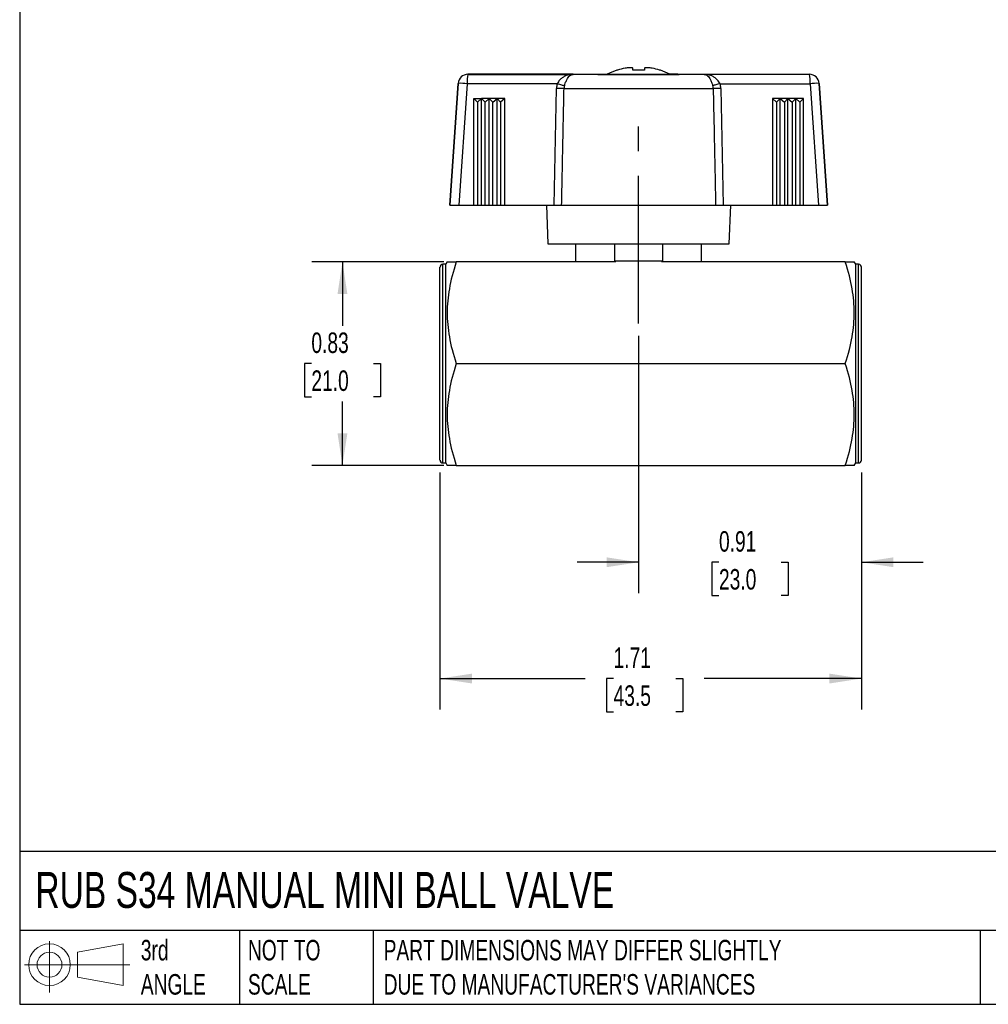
# Model space of a CAD drawing. Header units: inches. Extents: x 0.2 to 10.8, y 0.2 to 8.2.
# Tile 1 of 4: x 0.2 to 4.2, y 0.2 to 4.2. Entities that reach past the tile are written whole.
import ezdxf

# ---------------------------------------------------------------- set-up
doc = ezdxf.new("R2010")
doc.units = ezdxf.units.IN
doc.header["$MEASUREMENT"] = 0
doc.linetypes.add('SLD-Center', pattern=[0.75, 0.6, -0.05, 0.05, -0.05])
doc.linetypes.add('SLD-Solid', pattern=[0])
doc.layers.add('CENTER', color=40, linetype='SLD-Center')
doc.layers.add('SLD-DEFPOINTS', color=7, linetype='Continuous')
doc.layers.add('DIMENSIONS', color=140, linetype='SLD-Solid', lineweight=25)
doc.layers.add('TEXT', color=140, linetype='SLD-Solid', lineweight=25)
doc.styles.add('SLDTEXTSTYLE0', font='TXT', dxfattribs={"width": 0.7})
doc.dimstyles.new('SLDDIMSTYLE0', dxfattribs={"dimtxt": 0.084961, "dimasz": 0.13, "dimexe": 0, "dimexo": 0.0625, "dimgap": 0.02124, "dimtad": 0, "dimtih": 1, "dimtoh": 1, "dimrnd": 1e-09, "dimdsep": 46, "dimtxsty": 'SLDTEXTSTYLE0', "dimsah": 1, "dimcen": 0.09, "dimadec": 0, "dimazin": 2, "dimtfac": 1, "dimtofl": 0, "dimtmove": 0, "dimatfit": 3, "dimfxl": 0, "dimfrac": 2, "dimtolj": 1, "dimtzin": 12, "dimarcsym": 0})
doc.dimstyles.new('SLDDIMSTYLE1', dxfattribs={"dimtxt": 0.084961, "dimasz": 0.13, "dimexe": 0, "dimexo": 0.0625, "dimgap": 0.02124, "dimtad": 0, "dimtih": 1, "dimtoh": 1, "dimrnd": 1e-09, "dimzin": 12, "dimdsep": 46, "dimtxsty": 'SLDTEXTSTYLE0', "dimsah": 1, "dimcen": 0.09, "dimadec": 0, "dimazin": 3, "dimtfac": 1, "dimtofl": 0, "dimtmove": 0, "dimatfit": 3, "dimfxl": 0, "dimfrac": 2, "dimtolj": 1, "dimtzin": 12, "dimarcsym": 0})
doc.dimstyles.new('SLDDIMSTYLE2', dxfattribs={"dimtxt": 0.084961, "dimasz": 0.13, "dimexe": 0, "dimexo": 0.0625, "dimgap": 0.02124, "dimtad": 0, "dimtih": 1, "dimtoh": 1, "dimrnd": 1e-09, "dimdsep": 46, "dimtxsty": 'SLDTEXTSTYLE0', "dimsah": 1, "dimcen": 0.09, "dimadec": 0, "dimazin": 2, "dimtfac": 1, "dimtmove": 0, "dimatfit": 0, "dimfxl": 0, "dimfrac": 2, "dimtolj": 1, "dimtzin": 12, "dimarcsym": 0})

# ---------------------------------------------------------------- blocks, each defined once
blk = doc.blocks.new('Block11')
at = {"color": 7, "linetype": 'SLD-Solid', "lineweight": 18}
for p, q in [((0.1019, 0.2091), (0.1019, 0)), ((0.2157, 0.1641), (0.4006, 0.1981)), ((0.2157, 0.0628), (0.2157, 0.1641)), ((0.4006, 0.1981), (0.4006, 0.0288)), ((0, 0.1135), (0.4281, 0.1135)), ((0.2157, 0.0628), (0.4006, 0.0288))]:
    blk.add_line(p, q, dxfattribs=at)
for radius in [0.0846, 0.0506]:
    blk.add_circle((0.1019, 0.1135), radius, dxfattribs=at)
blk = doc.blocks.new('Block12')
at = {"layer": 'SLD-DEFPOINTS'}
blk.add_blockref('Block11', (0, 0), dxfattribs=at)
blk = doc.blocks.new('_D')
at = {"layer": 'DIMENSIONS'}
for p, q in [((1.974, 3.2662), (1.4364, 3.2662)), ((1.5614, 3.2662), (1.5614, 3.0069)), ((1.4351, 2.8528), (1.4066, 2.8528)), ((1.4066, 2.8528), (1.4066, 2.7178)), ((1.6876, 2.8528), (1.7161, 2.8528)), ((1.7161, 2.8528), (1.7161, 2.7178)), ((1.4066, 2.7178), (1.4351, 2.7178)), ((1.5614, 2.4395), (1.5614, 2.6988)), ((1.7161, 2.7178), (1.6876, 2.7178)), ((1.974, 2.4395), (1.4364, 2.4395))]:
    blk.add_line(p, q, dxfattribs=at)
for points in [[(1.5614, 3.2662), (1.5414, 3.1362), (1.5814, 3.1362)], [(1.5614, 2.4395), (1.5814, 2.5695), (1.5414, 2.5695)]]:
    blk.add_solid(points, dxfattribs=at)
at = {"layer": 'DIMENSIONS', "char_height": 0.08333, "attachment_point": 1, "style": 'SLDTEXTSTYLE0'}
for s, insert in [('0.83', (1.4351, 2.9793)), ('21.0', (1.4351, 2.8252))]:
    blk.add_mtext(s, dxfattribs=dict(at, insert=insert))
blk = doc.blocks.new('_D_1')
at = {"layer": 'DIMENSIONS'}
for p, q in [((1.9577, 2.4111), (1.9577, 1.4483)), ((3.6703, 2.4111), (3.6703, 1.4483)), ((1.9577, 1.5733), (2.5479, 1.5733)), ((2.663, 1.5733), (2.6345, 1.5733)), ((2.6345, 1.5733), (2.6345, 1.4383)), ((2.9155, 1.5733), (2.944, 1.5733)), ((2.944, 1.5733), (2.944, 1.4383)), ((3.6703, 1.5733), (3.0306, 1.5733)), ((2.6345, 1.4383), (2.663, 1.4383)), ((2.944, 1.4383), (2.9155, 1.4383))]:
    blk.add_line(p, q, dxfattribs=at)
for points in [[(1.9577, 1.5733), (2.0877, 1.5533), (2.0877, 1.5933)], [(3.6703, 1.5733), (3.5403, 1.5933), (3.5403, 1.5533)]]:
    blk.add_solid(points, dxfattribs=at)
at = {"layer": 'DIMENSIONS', "char_height": 0.08333, "attachment_point": 1, "style": 'SLDTEXTSTYLE0'}
for s, insert in [('1.71', (2.663, 1.6998)), ('43.5', (2.663, 1.5457))]:
    blk.add_mtext(s, dxfattribs=dict(at, insert=insert))
blk = doc.blocks.new('_D_2')
at = {"layer": 'DIMENSIONS'}
for p, q in [((2.7648, 2.9662), (2.7648, 1.9208)), ((3.6703, 2.4111), (3.6703, 1.9208)), ((2.7648, 2.0458), (2.5148, 2.0458)), ((3.0913, 2.0458), (3.0628, 2.0458)), ((3.0628, 2.0458), (3.0628, 1.9107)), ((3.3438, 2.0458), (3.3723, 2.0458)), ((3.3723, 2.0458), (3.3723, 1.9107)), ((3.6703, 2.0458), (3.9203, 2.0458)), ((3.0628, 1.9107), (3.0913, 1.9107)), ((3.3723, 1.9107), (3.3438, 1.9107))]:
    blk.add_line(p, q, dxfattribs=at)
for points in [[(2.7648, 2.0458), (2.6348, 2.0658), (2.6348, 2.0258)], [(3.6703, 2.0458), (3.8003, 2.0258), (3.8003, 2.0658)]]:
    blk.add_solid(points, dxfattribs=at)
at = {"layer": 'DIMENSIONS', "char_height": 0.08333, "attachment_point": 1, "style": 'SLDTEXTSTYLE0'}
for s, insert in [('0.91', (3.0913, 2.1722)), ('23.0', (3.0913, 2.0182))]:
    blk.add_mtext(s, dxfattribs=dict(at, insert=insert))

msp = doc.modelspace()

# ---------------------------------------------------------------- linework, layer by layer
for p, q in [((2.7412, 4.0448), (2.7412, 4.0529)), ((2.7884, 4.0529), (2.7884, 4.0448)), ((2.071, 4.0281), (2.071, 4.028)), ((2.124, 4.0281), (2.071, 4.0281)), ((2.071, 4.028), (2.124, 4.028)), ((2.1243, 4.0281), (2.124, 4.0281)), ((2.124, 4.028), (2.1243, 4.028)), ((2.1244, 4.0281), (2.1243, 4.0281)), ((2.1243, 4.028), (2.1244, 4.028)), ((2.1243, 4.028), (2.1243, 4.028)), ((2.4991, 4.0281), (2.1244, 4.0281)), ((2.1244, 4.028), (2.4991, 4.028)), ((3.0305, 4.0281), (3.4587, 4.0281)), ((3.4587, 4.028), (3.0305, 4.028)), ((3.4587, 4.0281), (3.4587, 4.028)), ((2.0317, 3.9914), (1.9971, 3.4965)), ((1.9971, 3.4966), (2.0317, 3.9914)), ((2.0317, 3.9914), (2.0317, 3.9914)), ((2.0682, 3.99), (2.0337, 3.4965)), ((2.4339, 3.99), (2.0682, 3.99)), ((2.4217, 3.4965), (2.4312, 3.971)), ((3.0958, 3.99), (3.4614, 3.99)), ((3.0985, 3.971), (3.1079, 3.4965)), ((3.4614, 3.99), (3.4959, 3.4965)), ((3.5325, 3.4965), (3.4979, 3.9914)), ((3.4979, 3.9914), (3.4979, 3.9914)), ((3.4979, 3.9914), (3.5325, 3.4966)), ((2.0953, 3.9296), (2.1267, 3.9296)), ((2.0953, 3.4965), (2.0953, 3.9296)), ((2.0953, 3.9296), (2.1099, 3.9144)), ((2.1267, 3.9296), (2.1099, 3.9144)), ((2.1581, 3.9297), (2.1267, 3.9296)), ((2.1267, 3.4965), (2.1267, 3.9296)), ((2.1267, 3.9296), (2.1413, 3.9145)), ((2.1413, 3.9145), (2.1581, 3.9297)), ((2.1896, 3.9298), (2.1581, 3.9297)), ((2.1581, 3.4965), (2.1581, 3.9297)), ((2.1581, 3.9297), (2.1727, 3.9146)), ((2.1727, 3.9146), (2.1896, 3.9298)), ((2.221, 3.9299), (2.1896, 3.9298)), ((2.1896, 3.4965), (2.1896, 3.9298)), ((2.1896, 3.9298), (2.2042, 3.9146)), ((2.221, 3.9299), (2.2042, 3.9146)), ((2.221, 3.4965), (2.221, 3.9299)), ((3.3087, 3.9299), (3.3087, 3.4965)), ((3.3087, 3.9299), (3.3255, 3.9146)), ((3.3401, 3.9298), (3.3087, 3.9299)), ((3.3255, 3.9146), (3.3401, 3.9298)), ((3.3401, 3.4965), (3.3401, 3.9298)), ((3.3715, 3.9297), (3.3401, 3.9298)), ((3.3401, 3.9298), (3.3569, 3.9146)), ((3.3569, 3.9146), (3.3715, 3.9297)), ((3.4029, 3.9296), (3.3715, 3.9297)), ((3.3715, 3.4965), (3.3715, 3.9297)), ((3.3715, 3.9297), (3.3883, 3.9145)), ((3.3883, 3.9145), (3.4029, 3.9296)), ((3.4344, 3.9296), (3.4029, 3.9296)), ((3.4029, 3.4965), (3.4029, 3.9296)), ((3.4029, 3.9296), (3.4197, 3.9144)), ((3.4197, 3.9144), (3.4344, 3.9296)), ((3.4344, 3.4965), (3.4344, 3.9296)), ((2.1099, 3.9144), (2.1099, 3.4965)), ((2.1413, 3.4965), (2.1413, 3.9145)), ((2.1727, 3.4965), (2.1727, 3.9146)), ((2.2042, 3.9146), (2.2042, 3.4965)), ((3.3255, 3.9146), (3.3255, 3.4965)), ((3.3569, 3.9146), (3.3569, 3.4965)), ((3.3883, 3.9145), (3.3883, 3.4965)), ((3.4197, 3.9144), (3.4197, 3.4965)), ((1.9971, 3.4965), (1.9971, 3.4966)), ((2.0337, 3.4965), (2.0953, 3.4965)), ((2.0953, 3.4965), (2.1099, 3.4965)), ((2.1099, 3.4965), (2.1267, 3.4965)), ((2.1267, 3.4965), (2.1413, 3.4965)), ((2.1413, 3.4965), (2.1581, 3.4965)), ((2.1581, 3.4965), (2.1727, 3.4965)), ((2.1727, 3.4965), (2.1896, 3.4965)), ((2.1896, 3.4965), (2.2042, 3.4965)), ((2.2042, 3.4965), (2.221, 3.4965)), ((2.221, 3.4965), (2.4217, 3.4965)), ((2.3908, 3.4965), (2.3963, 3.3391)), ((3.1079, 3.4965), (3.3087, 3.4965)), ((3.1333, 3.3391), (3.1388, 3.4965)), ((3.3087, 3.4965), (3.3255, 3.4965)), ((3.3255, 3.4965), (3.3401, 3.4965)), ((3.3401, 3.4965), (3.3569, 3.4965)), ((3.3569, 3.4965), (3.3715, 3.4965)), ((3.3715, 3.4965), (3.3883, 3.4965)), ((3.3883, 3.4965), (3.4029, 3.4965)), ((3.4029, 3.4965), (3.4197, 3.4965)), ((3.4197, 3.4965), (3.4344, 3.4965)), ((3.4344, 3.4965), (3.4959, 3.4965)), ((3.5325, 3.4965), (3.5325, 3.4966)), ((2.5089, 3.339), (2.5089, 3.2662)), ((2.6664, 3.339), (2.6664, 3.2705)), ((2.8633, 3.2705), (2.8633, 3.339)), ((3.0207, 3.2662), (3.0207, 3.339)), ((1.9577, 2.4611), (1.9577, 3.2446)), ((1.9814, 3.2564), (1.9696, 3.2564)), ((1.9696, 2.4493), (1.9696, 3.2564)), ((1.987, 3.2662), (1.9814, 3.2564)), ((1.9814, 2.4493), (1.9814, 3.2564)), ((2.6725, 3.2662), (2.024, 3.2662)), ((2.6664, 3.2705), (2.8633, 3.2705)), ((3.6041, 3.2662), (2.8572, 3.2662)), ((3.6467, 3.2564), (3.641, 3.2662)), ((3.6585, 3.2564), (3.6467, 3.2564)), ((3.6467, 2.4493), (3.6467, 3.2564)), ((3.6585, 2.4493), (3.6585, 3.2564)), ((3.6703, 2.4611), (3.6703, 3.2446)), ((2.024, 2.8528), (3.6041, 2.8528)), ((1.9696, 2.4493), (1.9814, 2.4493)), ((1.9814, 2.4493), (1.987, 2.4395)), ((3.641, 2.4395), (3.6467, 2.4493)), ((3.6467, 2.4493), (3.6585, 2.4493)), ((2.024, 2.4395), (3.6041, 2.4395))]:
    msp.add_line(p, q)
at = {"flags": 128}
for points in [[(2.6795, 4.0448), (2.6781, 4.0448), (2.677, 4.0448), (2.6764, 4.0448), (2.6762, 4.0448), (2.6762, 4.0448)], [(2.7402, 4.0543), (2.7367, 4.0543), (2.7333, 4.0543), (2.7302, 4.0543), (2.7272, 4.0543), (2.7245, 4.0543), (2.722, 4.0543), (2.7197, 4.0543), (2.7177, 4.0543)], [(2.7884, 4.0448), (2.7826, 4.0448), (2.7767, 4.0448), (2.7708, 4.0448), (2.7648, 4.0448), (2.7589, 4.0448), (2.7529, 4.0448), (2.747, 4.0448), (2.7412, 4.0448)], [(2.8119, 4.0543), (2.8099, 4.0543), (2.8076, 4.0543), (2.8051, 4.0543), (2.8024, 4.0543), (2.7995, 4.0543), (2.7963, 4.0543), (2.793, 4.0543), (2.7895, 4.0543)], [(2.8534, 4.0448), (2.8534, 4.0448), (2.8532, 4.0448), (2.8526, 4.0448), (2.8516, 4.0448), (2.8502, 4.0448)], [(2.4991, 4.0281), (2.5106, 4.0281), (2.5236, 4.0281), (2.5381, 4.0281), (2.554, 4.0281), (2.5712, 4.0281), (2.5896, 4.0281), (2.6091, 4.0281), (2.6295, 4.0281), (2.6376, 4.0281)], [(3.0305, 4.028), (3.0191, 4.028), (3.006, 4.028), (2.9915, 4.028), (2.9756, 4.028), (2.9584, 4.028), (2.94, 4.028), (2.9206, 4.028), (2.9001, 4.028), (2.8789, 4.028), (2.8569, 4.028), (2.8344, 4.028), (2.8114, 4.028), (2.7882, 4.028), (2.7648, 4.028), (2.7414, 4.028), (2.7182, 4.028), (2.6952, 4.028), (2.6727, 4.028), (2.6508, 4.028), (2.6295, 4.028), (2.6091, 4.028), (2.5896, 4.028), (2.5712, 4.028), (2.554, 4.028), (2.5381, 4.028), (2.5236, 4.028), (2.5106, 4.028), (2.4991, 4.028)], [(2.5995, 4.028), (2.6003, 4.028), (2.603, 4.028), (2.6073, 4.028), (2.6133, 4.028), (2.6209, 4.028), (2.6301, 4.028), (2.6406, 4.028), (2.6525, 4.028), (2.6656, 4.028), (2.6797, 4.028), (2.6947, 4.028), (2.7105, 4.028), (2.7268, 4.028), (2.7436, 4.028), (2.7606, 4.028), (2.7776, 4.028), (2.7945, 4.028), (2.811, 4.028), (2.8271, 4.028), (2.8425, 4.028), (2.8571, 4.028), (2.8708, 4.028), (2.8832, 4.028), (2.8945, 4.028), (2.9043, 4.028), (2.9127, 4.028), (2.9196, 4.028), (2.9247, 4.028), (2.9282, 4.028), (2.93, 4.028), (2.93, 4.028), (2.9282, 4.028), (2.9247, 4.0281), (2.9196, 4.0281), (2.9127, 4.0281), (2.9043, 4.0281), (2.8945, 4.0281), (2.8921, 4.0281)], [(2.8921, 4.0281), (2.9001, 4.0281), (2.9206, 4.0281), (2.94, 4.0281), (2.9584, 4.0281), (2.9756, 4.0281), (2.9915, 4.0281), (3.006, 4.0281), (3.0191, 4.0281), (3.0305, 4.0281)], [(2.4618, 3.971), (2.4758, 3.971), (2.4911, 3.971), (2.5078, 3.971), (2.5258, 3.971), (2.5449, 3.971), (2.5651, 3.971), (2.5862, 3.971), (2.6082, 3.971), (2.631, 3.971), (2.6544, 3.971), (2.6784, 3.971), (2.7028, 3.971), (2.7275, 3.971), (2.7524, 3.971), (2.7773, 3.971), (2.8022, 3.971), (2.8269, 3.971), (2.8512, 3.971), (2.8752, 3.971), (2.8987, 3.971), (2.9214, 3.971), (2.9435, 3.971), (2.9646, 3.971), (2.9848, 3.971), (3.0039, 3.971), (3.0218, 3.971), (3.0385, 3.971), (3.0539, 3.971), (3.0678, 3.971)], [(2.4519, 3.4965), (2.4666, 3.4965), (2.4828, 3.4965), (2.5002, 3.4965), (2.5189, 3.4965), (2.5387, 3.4965), (2.5595, 3.4965), (2.5814, 3.4965), (2.6041, 3.4965), (2.6275, 3.4965), (2.6516, 3.4965), (2.6762, 3.4965), (2.7012, 3.4965), (2.7265, 3.4965), (2.752, 3.4965), (2.7776, 3.4965), (2.8031, 3.4965), (2.8284, 3.4965), (2.8535, 3.4965), (2.8781, 3.4965), (2.9021, 3.4965), (2.9256, 3.4965), (2.9483, 3.4965), (2.9701, 3.4965), (2.991, 3.4965), (3.0108, 3.4965), (3.0295, 3.4965), (3.0469, 3.4965), (3.063, 3.4965), (3.0777, 3.4965)], [(2.3963, 3.3391), (2.3965, 3.3391), (2.3983, 3.3391), (2.4018, 3.3391), (2.407, 3.3391), (2.414, 3.339), (2.4226, 3.339), (2.4328, 3.339), (2.4446, 3.339), (2.458, 3.339), (2.4728, 3.339), (2.489, 3.339), (2.5065, 3.339), (2.5253, 3.339), (2.5451, 3.339), (2.5661, 3.339), (2.588, 3.339), (2.6107, 3.339), (2.6341, 3.339), (2.6582, 3.339), (2.6828, 3.339), (2.7078, 3.339), (2.7331, 3.339), (2.7585, 3.339), (2.7839, 3.339), (2.8092, 3.339), (2.8344, 3.339), (2.8592, 3.339), (2.8835, 3.339), (2.9073, 3.339), (2.9304, 3.339), (2.9527, 3.339), (2.9742, 3.339), (2.9946, 3.339), (3.0139, 3.339), (3.0321, 3.339), (3.0489, 3.339), (3.0645, 3.339), (3.0785, 3.339), (3.0911, 3.339), (3.1022, 3.339), (3.1116, 3.339), (3.1194, 3.339), (3.1255, 3.3391), (3.1298, 3.3391), (3.1325, 3.3391), (3.1333, 3.3391)]]:
    msp.add_lwpolyline(points, dxfattribs=at)
for centre, radius, start, end in [((2.7648, 3.7864), 0.2731, 108.9246, 117.7643), ((2.7648, 3.7864), 0.2721, 101.6867, 108.2857), ((2.7648, 3.7864), 0.2721, 71.7143, 78.3133), ((2.7648, 3.7864), 0.2731, 62.2357, 71.0754), ((2.071, 3.9887), 0.0394, 90, 176), ((2.071, 3.9887), 0.0394, 90, 176), ((2.2049, 3.9992), 0.137, 167.8758, 183.8626), ((2.6309, -19.5582), 23.5862, 89.98379, 90.07625), ((3.4587, 3.9887), 0.0394, 4, 90), ((3.3247, 3.9992), 0.137, 356.1374, 12.1242), ((3.4587, 3.9887), 0.0394, 4, 90), ((2.0387, 3.6923), 0.2992, 84.3344, 91.3395), ((3.4909, 3.6923), 0.2992, 88.6605, 95.6656), ((1.9696, 3.2446), 0.0118, 90, 180), ((3.6585, 3.2446), 0.0118, 0, 90), ((1.9696, 2.4611), 0.0118, 180, 270), ((3.6585, 2.4611), 0.0118, 270, 0)]:
    msp.add_arc(centre, radius, start, end)
for centre, major_axis, ratio, start_param, end_param in [((2.124, 3.9887), (0, 0.0394), 0.636298, 6.268202, 6.282853), ((2.1244, 3.9887), (0, 0.0394), 0.127102, 0.000191, 0.014842), ((2.5375, 3.9685), (0.1062, -0.0038), 0.865687, 2.946618, 3.155247), ((2.552, 3.9671), (0.0901, -0.0061), 0.676977, 2.988313, 3.176855), ((3.0006, 3.9696), (0.0672, 0.002), 0.783892, 6.271671, 6.490331), ((2.9922, 3.9685), (0.1062, 0.0038), 0.865687, 6.269531, 6.47816), ((2.0366, 3.4965), (0.0395, 0), 0.000189, 3.141595, 4.640333), ((3.4931, 3.4965), (0.0395, 0), 0.000189, 4.784445, 6.283183), ((2.7648, 3.6796), (0, 0.4432), 0.57735, 2.746802, 2.772466), ((2.7648, 3.6796), (0, 0.4432), 0.57735, 3.510719, 3.536384)]:
    msp.add_ellipse(centre, major_axis=major_axis, ratio=ratio, start_param=start_param, end_param=end_param)
for points in [[(2.7177, 4.0543), (2.7151, 4.0539), (2.7124, 4.0534), (2.7097, 4.0529)], [(2.7412, 4.0529), (2.7412, 4.0534), (2.7409, 4.0539), (2.7402, 4.0543)], [(2.7895, 4.0543), (2.7888, 4.0539), (2.7884, 4.0534), (2.7884, 4.0529)], [(2.8199, 4.0529), (2.8172, 4.0534), (2.8146, 4.0539), (2.8119, 4.0543)], [(2.4339, 3.99), (2.4399, 3.9884), (2.4517, 3.9853), (2.4604, 3.9832), (2.4636, 3.9824)], [(3.0958, 3.99), (3.0898, 3.9884), (3.078, 3.9853), (3.0692, 3.9832), (3.0661, 3.9824)], [(3.0985, 3.971), (3.0923, 3.9709), (3.0802, 3.9708), (3.0711, 3.9709), (3.0678, 3.971)]]:
    msp.add_open_spline(points, degree=3)
for points, knots in [([(2.4589, 4.017), (2.4555, 4.0148), (2.4523, 4.0124), (2.4454, 4.0063), (2.4419, 4.0023), (2.437, 3.9955), (2.4353, 3.9928), (2.4339, 3.99)], [0.5235307, 0.5235307, 0.5235307, 0.5235307, 0.675, 0.675, 0.875, 0.875, 1, 1, 1, 1]), ([(2.4991, 4.028), (2.4894, 4.028), (2.4798, 4.0263), (2.4667, 4.0213), (2.4627, 4.0193), (2.4589, 4.017)], [0, 0, 0, 0, 0.355, 0.355, 0.5235186, 0.5235186, 0.5235186, 0.5235186]), ([(2.4636, 3.9824), (2.4646, 3.9857), (2.4657, 3.989), (2.4687, 3.9972), (2.4707, 4.0019), (2.4765, 4.0129), (2.4804, 4.0182), (2.4893, 4.026), (2.4942, 4.028), (2.4991, 4.028)], [0, 0, 0, 0, 0.125, 0.125, 0.325, 0.325, 0.645, 0.645, 1, 1, 1, 1]), ([(3.0305, 4.028), (3.0354, 4.028), (3.0404, 4.026), (3.0492, 4.0182), (3.0532, 4.0129), (3.059, 4.0019), (3.061, 3.9972), (3.064, 3.989), (3.0651, 3.9857), (3.0661, 3.9824)], [0, 0, 0, 0, 0.355, 0.355, 0.675, 0.675, 0.875, 0.875, 1, 1, 1, 1]), ([(3.0707, 4.017), (3.067, 4.0193), (3.0629, 4.0213), (3.0498, 4.0263), (3.0402, 4.028), (3.0305, 4.028)], [0, 0, 0, 0, 0.1685186, 0.1685186, 0.5235186, 0.5235186, 0.5235186, 0.5235186]), ([(3.0958, 3.99), (3.0943, 3.9928), (3.0926, 3.9955), (3.0878, 4.0023), (3.0843, 4.0063), (3.0774, 4.0124), (3.0742, 4.0148), (3.0707, 4.017)], [0.5235308, 0.5235308, 0.5235308, 0.5235308, 0.6485308, 0.6485308, 0.8485308, 0.8485308, 1, 1, 1, 1]), ([(2.4618, 3.971), (2.4585, 3.9709), (2.454, 3.9708), (2.4487, 3.9708), (2.4434, 3.9708), (2.4374, 3.9709), (2.4312, 3.971)], [0, 0, 0, 0, 0.5, 0.5, 0.5, 1, 1, 1, 1]), ([(2.4519, 3.4965), (2.4523, 3.5134), (2.4526, 3.5302), (2.453, 3.5471), (2.4537, 3.5813), (2.4544, 3.6156), (2.4551, 3.6498), (2.4555, 3.6713), (2.456, 3.6927), (2.4564, 3.7141), (2.4566, 3.7248), (2.4569, 3.7355), (2.4571, 3.7462), (2.4574, 3.7633), (2.4578, 3.7805), (2.4582, 3.7976), (2.4587, 3.825), (2.4593, 3.8524), (2.4599, 3.8798), (2.4605, 3.9102), (2.4612, 3.9406), (2.4618, 3.971)], [0, 0, 0, 0, 0.106549, 0.106549, 0.106549, 0.323143, 0.323143, 0.323143, 0.458514, 0.458514, 0.458514, 0.5262, 0.5262, 0.5262, 0.634497, 0.634497, 0.634497, 0.807773, 0.807773, 0.807773, 1, 1, 1, 1]), ([(3.0678, 3.971), (3.0685, 3.941), (3.0691, 3.9111), (3.0697, 3.8811), (3.0705, 3.8468), (3.0712, 3.8126), (3.0719, 3.7783), (3.0723, 3.7569), (3.0728, 3.7355), (3.0732, 3.7141), (3.0735, 3.7034), (3.0737, 3.6927), (3.0739, 3.6819), (3.0743, 3.6648), (3.0746, 3.6477), (3.075, 3.6306), (3.0755, 3.6031), (3.0761, 3.5757), (3.0767, 3.5483), (3.077, 3.5311), (3.0774, 3.5138), (3.0777, 3.4965)], [0, 0, 0, 0, 0.189528, 0.189528, 0.189528, 0.406131, 0.406131, 0.406131, 0.541508, 0.541508, 0.541508, 0.609196, 0.609196, 0.609196, 0.717498, 0.717498, 0.717498, 0.89078, 0.89078, 0.89078, 1, 1, 1, 1]), ([(2.4217, 3.4965), (2.4248, 3.4965), (2.4277, 3.4965), (2.4335, 3.4965), (2.4363, 3.4965), (2.4415, 3.4965), (2.4439, 3.4965), (2.4483, 3.4965), (2.4503, 3.4965), (2.4519, 3.4965)], [0.000001, 0.000001, 0.000001, 0.000001, 0.02301925, 0.02301925, 0.04603272, 0.04603272, 0.06904896, 0.06904896, 0.09207078, 0.09207078, 0.09207078, 0.09207078]), ([(3.0777, 3.4965), (3.0794, 3.4965), (3.0813, 3.4965), (3.0857, 3.4965), (3.0881, 3.4965), (3.0934, 3.4965), (3.0961, 3.4965), (3.1019, 3.4965), (3.1049, 3.4965), (3.1079, 3.4965)], [0, 0, 0, 0, 0.02301859, 0.02301859, 0.04603172, 0.04603172, 0.06904826, 0.06904826, 0.09206968, 0.09206968, 0.09206968, 0.09206968]), ([(1.987, 3.2662), (1.987, 3.2662), (1.9898, 3.2662), (2.0017, 3.2662), (2.0107, 3.2662), (2.024, 3.2662)], [0, 0, 0, 0, 0.5, 0.5, 1, 1, 1, 1]), ([(2.024, 3.2662), (2.0107, 3.2265), (2.0017, 3.191), (1.9898, 3.1235), (1.987, 3.0915), (1.987, 3.0276), (1.9898, 2.9956), (2.0017, 2.9281), (2.0107, 2.8926), (2.024, 2.8528)], [0, 0, 0, 0, 0.25, 0.25, 0.5, 0.5, 0.75, 0.75, 1, 1, 1, 1]), ([(3.6041, 2.8528), (3.6174, 2.8926), (3.6264, 2.9281), (3.6382, 2.9956), (3.641, 3.0276), (3.641, 3.0915), (3.6382, 3.1235), (3.6264, 3.191), (3.6174, 3.2265), (3.6041, 3.2662)], [0, 0, 0, 0, 0.25, 0.25, 0.5, 0.5, 0.75, 0.75, 1, 1, 1, 1]), ([(3.6041, 3.2662), (3.6174, 3.2662), (3.6264, 3.2662), (3.6382, 3.2662), (3.641, 3.2662), (3.641, 3.2662)], [0, 0, 0, 0, 0.5, 0.5, 1, 1, 1, 1]), ([(2.024, 2.8528), (2.0107, 2.8131), (2.0017, 2.7776), (1.9898, 2.7101), (1.987, 2.6781), (1.987, 2.6142), (1.9898, 2.5822), (2.0017, 2.5147), (2.0107, 2.4792), (2.024, 2.4395)], [0, 0, 0, 0, 0.25, 0.25, 0.5, 0.5, 0.75, 0.75, 1, 1, 1, 1]), ([(3.6041, 2.4395), (3.6174, 2.4792), (3.6264, 2.5147), (3.6382, 2.5822), (3.641, 2.6142), (3.641, 2.6781), (3.6382, 2.7101), (3.6264, 2.7776), (3.6174, 2.8131), (3.6041, 2.8528)], [0, 0, 0, 0, 0.25, 0.25, 0.5, 0.5, 0.75, 0.75, 1, 1, 1, 1]), ([(2.024, 2.4395), (2.0194, 2.4395), (2.0107, 2.4395), (2.0007, 2.4395), (1.9934, 2.4395), (1.989, 2.4395), (1.987, 2.4395), (1.9872, 2.4395), (1.9873, 2.4395)], [0, 0, 0, 0, 0.211369, 0.40686, 0.590846, 0.767106, 0.93904, 1, 1, 1, 1]), ([(3.6408, 2.4395), (3.6408, 2.4395), (3.6408, 2.4395), (3.6383, 2.4395), (3.6336, 2.4395), (3.6264, 2.4395), (3.6167, 2.4395), (3.6084, 2.4395), (3.6041, 2.4395)], [0, 0, 0, 0, 0.109847, 0.272695, 0.440057, 0.614831, 0.800241, 1, 1, 1, 1])]:
    msp.add_open_spline(points, degree=3, knots=knots)
at = {"layer": 'CENTER'}
msp.add_line((2.7648, 3.0162), (2.7648, 3.8469), dxfattribs=at)
at = {"layer": 'TEXT'}
for p, q in [((0.25, 8.25), (0.25, 0.25)), ((10.75, 0.8711), (0.25, 0.8711)), ((10.75, 0.55), (0.25, 0.55)), ((1.1435, 0.55), (1.1435, 0.25)), ((1.6865, 0.55), (1.6865, 0.25)), ((4.1529, 0.55), (4.1529, 0.25)), ((0.25, 0.25), (10.75, 0.25))]:
    msp.add_line(p, q, dxfattribs=at)

# ---------------------------------------------------------------- block references
at = {"layer": 'SLD-DEFPOINTS'}
msp.add_blockref('Block12', (0.2692, 0.2974), dxfattribs=at)

# ---------------------------------------------------------------- texts
at = {"layer": 'TEXT', "attachment_point": 1, "style": 'SLDTEXTSTYLE0'}
for s, insert, char_height in [('RUB S34 MANUAL MINI BALL VALVE', (0.3136, 0.7875), 0.145833), ('3rd^JANGLE', (0.7421, 0.5117), 0.08333), ('NOT TO^JSCALE', (1.1774, 0.5117), 0.083333), ("PART DIMENSIONS MAY DIFFER SLIGHTLY ^JDUE TO MANUFACTURER'S VARIANCES", (1.7288, 0.5117), 0.083333)]:
    msp.add_mtext(s, dxfattribs=dict(at, insert=insert, char_height=char_height))

# ---------------------------------------------------------------- dimensions: what is measured, and where the dimension line sits
at = {"layer": 'DIMENSIONS'}
dim = msp.add_linear_dim(base=(1.5614, 2.4395), p1=(2.024, 3.2662), p2=(2.024, 2.4395), angle=90, dimstyle='SLDDIMSTYLE0', dxfattribs=at)
dim.commit()
dim.dimension.update_dxf_attribs({"geometry": '_D', "text_midpoint": (1.5614, 2.8528), "dimtype": 160})
for base, p1, dimstyle, picture, middle in [((3.6703, 2.0458), (2.7648, 3.0162), 'SLDDIMSTYLE2', '_D_2', (3.2176, 2.0458)), ((3.6703, 1.5733), (1.9577, 2.4611), 'SLDDIMSTYLE1', '_D_1', (2.7893, 1.5733))]:
    dim = msp.add_linear_dim(base=base, p1=p1, p2=(3.6703, 2.4611), dimstyle=dimstyle, dxfattribs=at)
    dim.commit()
    dim.dimension.update_dxf_attribs({"geometry": picture, "text_midpoint": middle, "dimtype": 160})

doc.saveas('drawing.dxf')
